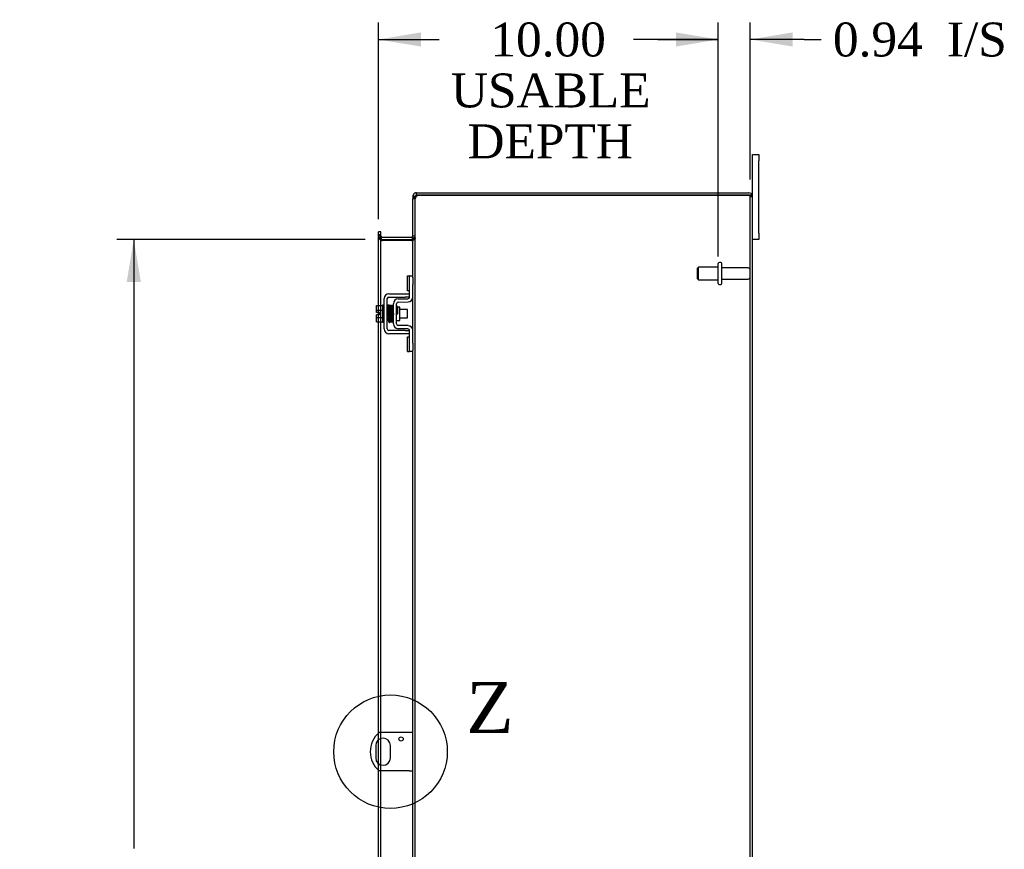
# Model space of a CAD drawing. Header units: inches. Extents: x 18 to 235, y 12 to 157.
# Tile 6 of 9: x 131 to 160, y 82 to 106. Entities that reach past the tile are written whole.
import ezdxf
from ezdxf.enums import TextEntityAlignment as Align
from ezdxf.lldxf.tags import DXFTag

# ---------------------------------------------------------------- set-up
doc = ezdxf.new("R2010")
doc.units = ezdxf.units.IN
doc.header["$MEASUREMENT"] = 0
doc.layers.get('0').update_dxf_attribs({"linetype": 'CONTINUOUS'})
for name, color, linetype in [('COM40153-1', 7, 'CONTINUOUS'), ('COM42667', 7, 'CONTINUOUS'), ('COM42780', 7, 'CONTINUOUS'), ('COM48493', 7, 'CONTINUOUS'), ('DEFAULT', 7, 'CONTINUOUS'), ('FET07710', 7, 'CONTINUOUS'), ('SCC19011', 7, 'CONTINUOUS'), ('SPR20265', 7, 'CONTINUOUS'), ('STD26094', 7, 'CONTINUOUS'), ('WAF25035', 7, 'CONTINUOUS')]:
    doc.layers.add(name, color=color, linetype=linetype)
doc.styles.add('SEACAD_TIMES_NEW_ROMAN', font='times.ttf')
tags = doc.linetypes.add('CENTER2', pattern=[1.125, 0.75, -0.125, 0.125, -0.125]).pattern_tags.tags
tags[10:11] = [DXFTag(74, 4), DXFTag(75, 0), DXFTag(340, '0'), DXFTag(46, 0.0), DXFTag(50, 0.0), DXFTag(44, 0.0), DXFTag(45, 0.0)]
tags[8:9] = [DXFTag(74, 4), DXFTag(75, 0), DXFTag(340, '0'), DXFTag(46, 0.0), DXFTag(50, 0.0), DXFTag(44, 0.0), DXFTag(45, 0.0)]
tags[6:7] = [DXFTag(74, 4), DXFTag(75, 0), DXFTag(340, '0'), DXFTag(46, 0.0), DXFTag(50, 0.0), DXFTag(44, 0.0), DXFTag(45, 0.0)]
tags[4:5] = [DXFTag(74, 4), DXFTag(75, 0), DXFTag(340, '0'), DXFTag(46, 0.0), DXFTag(50, 0.0), DXFTag(44, 0.0), DXFTag(45, 0.0)]

# ---------------------------------------------------------------- blocks, each defined once
blk = doc.blocks.new('GDIMGGROUP13')
at = {"layer": 'DEFAULT', "linetype": 'Continuous'}
for points in [[(142.661, 105.673), (141.411, 105.464), (142.661, 105.256)], [(150.165, 105.673), (150.165, 105.256), (151.415, 105.464)]]:
    blk.add_hatch(color=136, dxfattribs=at).paths.add_polyline_path(points)
at = {"layer": 'DEFAULT', "color": 136, "linetype": 'Continuous'}
for p, q in [((141.411, 100.169), (141.411, 105.964)), ((151.415, 99.073), (151.415, 105.964)), ((141.411, 105.464), (143.196, 105.464)), ((149.63, 105.464), (151.415, 105.464))]:
    blk.add_line(p, q, dxfattribs=at)
at = {"layer": 'DEFAULT', "color": 136, "linetype": 'Continuous', "style": 'SEACAD_TIMES_NEW_ROMAN'}
for s, p in [('10.00', (144.707, 105.964)), ('USABLE', (143.546, 104.464)), ('DEPTH', (144.032, 102.964))]:
    blk.add_text(s, height=1, dxfattribs=at).set_placement(p, align=Align.TOP_LEFT)
blk = doc.blocks.new('GDIMGGROUP20')
at = {"layer": 'DEFAULT', "linetype": 'Continuous'}
for points in [[(134.003, 98.323), (134.42, 98.323), (134.212, 99.573)], [(134.003, 61.573), (134.212, 60.323), (134.42, 61.573)]]:
    blk.add_hatch(color=136, dxfattribs=at).paths.add_polyline_path(points)
at = {"layer": 'DEFAULT', "color": 136, "linetype": 'Continuous'}
for p, q in [((141.019, 99.573), (133.712, 99.573)), ((134.212, 99.573), (134.212, 81.64)), ((134.212, 78.79), (134.212, 60.323)), ((141.019, 60.323), (133.712, 60.323))]:
    blk.add_line(p, q, dxfattribs=at)
at = {"layer": 'DEFAULT', "color": 136, "linetype": 'Continuous', "style": 'SEACAD_TIMES_NEW_ROMAN'}
for s, p in [('39.25', (132.506, 81.29)), ('OPENING ', (130.776, 79.79))]:
    blk.add_text(s, height=1, dxfattribs=at).set_placement(p, align=Align.TOP_LEFT)
blk = doc.blocks.new('GDIMGGROUP26')
at = {"layer": 'DEFAULT', "linetype": 'Continuous'}
for points in [[(150.165, 105.673), (150.165, 105.256), (151.415, 105.464)], [(153.602, 105.673), (152.352, 105.464), (153.602, 105.256)]]:
    blk.add_hatch(color=136, dxfattribs=at).paths.add_polyline_path(points)
at = {"layer": 'DEFAULT', "color": 136, "linetype": 'Continuous'}
for p, q in [((151.415, 99.073), (151.415, 105.964)), ((152.352, 101.34), (152.352, 105.964)), ((151.415, 105.464), (148.915, 105.464)), ((153.938, 105.464), (152.352, 105.464)), ((153.938, 105.464), (154.438, 105.464))]:
    blk.add_line(p, q, dxfattribs=at)
at = {"layer": 'DEFAULT', "color": 136, "linetype": 'Continuous', "style": 'SEACAD_TIMES_NEW_ROMAN'}
for s, p in [('0.94', (154.788, 105.964)), ('I/S', (158.142, 105.964))]:
    blk.add_text(s, height=1, dxfattribs=at).set_placement(p, align=Align.TOP_LEFT)
blk = doc.blocks.new('SE1')
at = {"color": 136, "linetype": 'Continuous', "style": 'SEACAD_TIMES_NEW_ROMAN'}
blk.add_text('Z', height=1.5, dxfattribs=at).set_placement((144.003, 86.543), align=Align.TOP_LEFT)
blk = doc.blocks.new('SE')
at = {"layer": 'DEFAULT', "color": 7, "linetype": 'CENTER2'}
blk.add_circle((141.768, 84.488), 1.671, dxfattribs=at)
at = {"layer": 'DEFAULT'}
blk.add_blockref('SE1', (0, 0), dxfattribs=at)

msp = doc.modelspace()

# ---------------------------------------------------------------- linework, layer by layer
at = {"layer": 'COM40153-1', "color": 7}
for p, q in [((142.316, 85.051), (141.428, 85.051)), ((142.424, 85.051), (142.316, 85.051)), ((141.331, 84.67), (141.331, 84.307)), ((141.768, 84.307), (141.768, 84.67)), ((142.316, 83.926), (141.428, 83.926)), ((142.316, 83.926), (142.424, 83.926))]:
    msp.add_line(p, q, dxfattribs=at)
msp.add_circle((142.08, 84.864), 0.0625, dxfattribs=at)
for centre, radius, start, end in [((141.924, 84.488), 0.75, 131.4096, 228.5904), ((141.549, 84.67), 0.218, 0, 180), ((141.549, 84.307), 0.218, 180, 0)]:
    msp.add_arc(centre, radius, start, end, dxfattribs=at)
at = {"layer": 'COM42667', "color": 7}
for p, q in [((141.722, 97.975), (142.204, 97.975)), ((142.204, 97.975), (142.329, 97.975)), ((141.579, 96.941), (141.579, 97.832)), ((141.674, 96.941), (141.674, 97.832)), ((141.722, 97.88), (142.204, 97.88)), ((142.329, 97.88), (142.204, 97.88)), ((142.204, 96.893), (141.722, 96.893)), ((142.204, 96.798), (141.722, 96.798)), ((142.204, 96.893), (142.329, 96.893)), ((142.329, 96.798), (142.204, 96.798))]:
    msp.add_line(p, q, dxfattribs=at)
for centre, radius, start, end in [((141.722, 97.832), 0.143, 90, 180), ((141.722, 97.832), 0.048, 90, 180), ((141.722, 96.941), 0.143, 180, 270), ((141.722, 96.941), 0.048, 180, 270)]:
    msp.add_arc(centre, radius, start, end, dxfattribs=at)
at = {"layer": 'COM42780', "color": 7}
for p, q in [((142.265, 98.065), (142.265, 98.502)), ((142.265, 98.502), (142.315, 98.502)), ((142.329, 98.502), (142.315, 98.502)), ((142.329, 98.252), (142.329, 98.502)), ((142.329, 98.502), (142.424, 98.502)), ((142.329, 97.879), (142.329, 98.252)), ((142.424, 98.455), (142.424, 98.252)), ((142.424, 97.879), (142.424, 98.252)), ((142.315, 98.065), (142.265, 98.065)), ((142.315, 98.065), (142.329, 98.065)), ((141.852, 97.089), (141.852, 97.683)), ((141.947, 97.089), (141.947, 97.683)), ((141.993, 97.826), (142.282, 97.831)), ((141.994, 97.731), (142.284, 97.736)), ((142.042, 97.581), (141.976, 97.581)), ((142.042, 97.191), (142.042, 97.581)), ((141.947, 97.191), (142.042, 97.191)), ((142.282, 96.941), (141.993, 96.947)), ((142.284, 97.036), (141.994, 97.042)), ((142.329, 96.521), (142.329, 96.893)), ((142.424, 96.521), (142.424, 96.893)), ((142.265, 96.271), (142.265, 96.708)), ((142.265, 96.708), (142.315, 96.708)), ((142.329, 96.708), (142.315, 96.708)), ((142.329, 96.271), (142.329, 96.521)), ((142.424, 96.521), (142.424, 96.318)), ((142.265, 96.271), (142.315, 96.271)), ((142.315, 96.271), (142.329, 96.271)), ((142.424, 96.271), (142.329, 96.271))]:
    msp.add_line(p, q, dxfattribs=at)
for centre, radius, start, end in [((141.995, 97.683), 0.143, 91, 180), ((141.995, 97.683), 0.048, 91, 180), ((142.281, 97.879), 0.048, 271, 0), ((142.281, 97.879), 0.143, 271, 0), ((141.995, 97.089), 0.143, 180, 269), ((141.995, 97.089), 0.048, 180, 269), ((142.281, 96.893), 0.048, 0, 89), ((142.281, 96.893), 0.143, 0, 89)]:
    msp.add_arc(centre, radius, start, end, dxfattribs=at)
at = {"layer": 'COM48493', "color": 7}
for p, q in [((142.496, 100.84), (142.424, 100.84)), ((142.424, 100.84), (142.424, 100.771)), ((142.496, 100.84), (142.502, 100.86)), ((142.496, 100.84), (142.496, 100.771)), ((142.532, 100.876), (142.532, 100.948)), ((142.532, 100.948), (142.65, 100.948)), ((142.65, 100.876), (142.532, 100.876)), ((142.65, 100.948), (152.316, 100.948)), ((142.65, 100.876), (152.316, 100.876)), ((152.316, 100.876), (142.65, 100.876)), ((152.418, 100.876), (152.316, 100.876)), ((152.316, 100.876), (152.418, 100.876)), ((152.352, 59.056), (152.352, 100.84)), ((152.352, 100.84), (152.424, 100.84)), ((152.424, 59.056), (152.424, 100.84)), ((142.424, 98.455), (142.424, 100.771)), ((142.496, 100.771), (142.424, 100.771)), ((142.496, 100.771), (142.502, 100.804)), ((142.502, 100.804), (142.496, 100.771)), ((142.496, 59.126), (142.496, 100.771)), ((141.483, 99.803), (141.411, 99.803)), ((141.411, 99.733), (141.411, 99.803)), ((141.411, 99.709), (141.411, 99.733)), ((141.411, 99.669), (141.411, 99.709)), ((141.483, 99.709), (141.411, 99.709)), ((141.483, 99.681), (141.411, 99.681)), ((141.483, 99.733), (141.483, 99.803)), ((141.483, 99.709), (141.483, 99.733)), ((141.483, 99.669), (141.483, 99.709)), ((142.424, 99.681), (142.496, 99.681)), ((141.411, 97.627), (141.411, 99.669)), ((141.483, 99.633), (141.411, 99.633)), ((141.483, 97.627), (141.483, 99.669)), ((141.489, 99.597), (141.483, 99.58)), ((141.507, 99.549), (141.483, 99.549)), ((141.507, 99.648), (141.489, 99.597)), ((141.507, 99.549), (141.519, 99.549)), ((141.519, 99.645), (142.388, 99.645)), ((141.519, 99.573), (142.388, 99.573)), ((142.388, 99.549), (141.519, 99.549)), ((142.388, 99.549), (142.398, 99.549)), ((142.398, 99.647), (142.416, 99.584)), ((142.398, 99.549), (142.418, 99.549)), ((142.416, 99.584), (142.418, 99.578)), ((142.424, 99.623), (142.496, 99.623)), ((142.424, 96.893), (142.424, 97.879)), ((141.411, 97.42), (141.411, 97.627)), ((141.411, 97.352), (141.411, 97.42)), ((141.483, 97.145), (141.483, 97.627)), ((141.411, 97.145), (141.411, 97.352)), ((141.411, 85.036), (141.411, 97.145)), ((141.483, 85.051), (141.483, 97.145)), ((142.424, 81.017), (142.424, 96.318)), ((141.411, 84.839), (141.411, 85.036)), ((141.483, 84.878), (141.483, 85.051)), ((141.411, 84.138), (141.411, 84.839)), ((141.483, 84.099), (141.483, 84.878)), ((141.411, 83.941), (141.411, 84.138)), ((141.483, 83.926), (141.483, 84.099)), ((141.411, 80.189), (141.411, 83.941)), ((141.483, 80.189), (141.483, 83.926))]:
    msp.add_line(p, q, dxfattribs=at)
for centre, radius, start, end in [((142.533, 100.84), 0.109, 147.4482, 179.9087), ((142.532, 100.84), 0.108, 90, 147.3569), ((142.578, 100.632), 0.219, 101.9896, 128.4732), ((142.532, 100.84), 0.036, 90, 147.3569), ((142.593, 100.772), 0.0967, 128.9792, 160.4725), ((142.65, 100.626), 0.25, 90, 118.1546), ((152.316, 100.84), 0.108, 19.4712, 90), ((152.316, 100.84), 0.036, 0, 90), ((152.316, 100.84), 0.108, 0, 19.4712), ((142.472, 100.767), 0.0479, 129.7973, 175.1422), ((142.472, 100.767), 0.0479, 129.7973, 175.1422), ((141.519, 99.681), 0.108, 180, 250.218), ((141.519, 99.681), 0.036, 180.0001, 250.2179), ((142.388, 99.681), 0.036, 286.2205, 359.9999), ((142.388, 99.681), 0.108, 286.2204, 0), ((141.672, 99.641), 0.189, 182.2399, 209.1867), ((141.519, 99.681), 0.108, 250.2179, 256.9826), ((141.519, 99.681), 0.108, 256.9826, 270), ((141.519, 99.681), 0.036, 250.2179, 270), ((142.388, 99.681), 0.036, 270, 286.2204), ((142.388, 99.681), 0.108, 270, 286.2204), ((142.282, 99.631), 0.142, 324.6894, 356.6558)]:
    msp.add_arc(centre, radius, start, end, dxfattribs=at)
for major_axis, end_param in [((-0.036, 0), 4.712389), ((-0.108, 0), 3.48143)]:
    msp.add_ellipse((152.316, 100.84), major_axis=major_axis, ratio=0.997813, start_param=3.141593, end_param=end_param, dxfattribs=at)
for points in [[(141.411, 99.633), (141.411, 99.626), (141.413, 99.619), (141.419, 99.605), (141.424, 99.598), (141.437, 99.584), (141.445, 99.577), (141.462, 99.563), (141.472, 99.556), (141.483, 99.549)], [(142.496, 99.623), (142.496, 99.616), (142.494, 99.61), (142.487, 99.598), (142.481, 99.592), (142.467, 99.579), (142.459, 99.573), (142.44, 99.561), (142.429, 99.555), (142.418, 99.549)], [(142.418, 99.549), (142.429, 99.555), (142.44, 99.561), (142.459, 99.573), (142.467, 99.579), (142.481, 99.592), (142.487, 99.598), (142.494, 99.61), (142.496, 99.616), (142.496, 99.623)]]:
    msp.add_open_spline(points, degree=3, knots=[0, 0, 0, 0, 0.25, 0.25, 0.5, 0.5, 0.75, 0.75, 1, 1, 1, 1], dxfattribs=at)
at = {"layer": 'FET07710', "color": 7}
for p, q in [((152.424, 101.886), (152.424, 102.073)), ((152.424, 102.073), (152.611, 102.073)), ((152.611, 102.073), (152.611, 101.886)), ((152.424, 100.84), (152.424, 101.886)), ((152.611, 99.761), (152.611, 101.886)), ((152.611, 99.761), (152.611, 99.573)), ((152.611, 99.573), (152.424, 99.573))]:
    msp.add_line(p, q, dxfattribs=at)
at = {"layer": 'SCC19011', "color": 7}
for p, q in [((141.353, 97.627), (141.534, 97.627)), ((141.353, 97.495), (141.353, 97.627)), ((141.353, 97.495), (141.534, 97.495)), ((141.353, 97.42), (141.353, 97.495)), ((141.448, 97.42), (141.353, 97.42)), ((141.448, 97.352), (141.448, 97.42)), ((141.697, 97.508), (141.674, 97.508)), ((141.747, 97.508), (141.732, 97.508)), ((141.796, 97.508), (141.782, 97.508)), ((141.846, 97.508), (141.831, 97.508)), ((142.266, 97.508), (142.042, 97.508)), ((142.266, 97.264), (142.266, 97.508)), ((141.353, 97.278), (141.353, 97.352)), ((141.448, 97.352), (141.353, 97.352)), ((141.353, 97.278), (141.534, 97.278)), ((141.353, 97.145), (141.353, 97.278)), ((141.353, 97.145), (141.534, 97.145)), ((141.674, 97.264), (141.705, 97.264)), ((141.74, 97.264), (141.756, 97.264)), ((141.791, 97.264), (141.806, 97.264)), ((141.841, 97.264), (141.852, 97.264)), ((142.042, 97.264), (142.266, 97.264))]:
    msp.add_line(p, q, dxfattribs=at)
at = {"layer": 'SPR20265', "color": 7}
msp.add_line((141.951, 97.386), (141.986, 97.386), dxfattribs=at)
for centre, radius, start, end in [((146.655, 97.208), 4.985, 175.1825, 176.5376), ((141.806, 97.611), 0.0181, 0.2962, 180.6354), ((146.624, 97.209), 4.919, 179.5796, 179.9446)]:
    msp.add_arc(centre, radius, start, end, dxfattribs=at)
msp.add_ellipse((141.687, 97.214), major_axis=(-0.0175, 0), ratio=0.707107, start_param=0.666946, end_param=5.616239, dxfattribs=at)
for points, knots in [([(141.723, 97.627), (141.723, 97.628), (141.723, 97.63), (141.723, 97.632), (141.721, 97.635), (141.72, 97.638), (141.718, 97.64), (141.715, 97.642), (141.712, 97.644), (141.707, 97.645), (141.701, 97.644), (141.694, 97.64), (141.688, 97.632), (141.687, 97.626), (141.687, 97.622)], [0, 0, 0, 0, 0.03948, 0.078027, 0.11705, 0.157795, 0.20119, 0.247813, 0.297965, 0.351797, 0.472995, 0.624898, 0.803476, 1, 1, 1, 1]), ([(141.689, 97.623), (141.689, 97.624), (141.69, 97.622), (141.692, 97.603), (141.694, 97.569), (141.696, 97.528), (141.698, 97.486), (141.699, 97.448), (141.7, 97.415), (141.701, 97.388), (141.702, 97.362), (141.703, 97.332), (141.704, 97.297), (141.706, 97.257), (141.707, 97.217), (141.709, 97.18), (141.711, 97.153), (141.713, 97.149), (141.714, 97.148)], [0.0402294, 0.0402294, 0.0402294, 0.0402294, 0.0962651, 0.1836152, 0.2619538, 0.3312786, 0.3915016, 0.442594, 0.4845239, 0.5172899, 0.5463931, 0.5841023, 0.6308517, 0.6866387, 0.7514677, 0.8253147, 0.9081399, 0.9951321, 0.9951321, 0.9951321, 0.9951321]), ([(141.748, 97.152), (141.748, 97.153), (141.746, 97.156), (141.744, 97.182), (141.742, 97.218), (141.741, 97.258), (141.739, 97.297), (141.738, 97.332), (141.737, 97.362), (141.736, 97.388), (141.735, 97.415), (141.734, 97.448), (141.733, 97.487), (141.731, 97.529), (141.729, 97.571), (141.727, 97.607), (141.725, 97.628), (141.724, 97.63), (141.723, 97.629)], [0.007956, 0.007956, 0.007956, 0.007956, 0.0902869, 0.171964, 0.2449933, 0.3092617, 0.364675, 0.4111808, 0.4487353, 0.4777397, 0.5104186, 0.5522907, 0.6034131, 0.6638342, 0.7336337, 0.8128446, 0.9016052, 0.9648764, 0.9648764, 0.9648764, 0.9648764]), ([(141.738, 97.622), (141.737, 97.62), (141.736, 97.607), (141.733, 97.574), (141.732, 97.544), (141.731, 97.528), (141.731, 97.526)], [0.0981827, 0.0981827, 0.0981827, 0.0981827, 0.1867929, 0.2658332, 0.3354212, 0.34433, 0.34433, 0.34433, 0.34433]), ([(141.776, 97.611), (141.775, 97.617), (141.774, 97.624), (141.767, 97.633), (141.762, 97.636), (141.757, 97.636), (141.753, 97.636), (141.75, 97.635), (141.746, 97.633), (141.743, 97.63), (141.741, 97.627), (141.739, 97.623), (141.739, 97.62), (141.739, 97.619)], [0, 0, 0, 0, 0.337377, 0.476585, 0.593946, 0.643993, 0.690857, 0.738213, 0.787078, 0.837877, 0.890521, 0.944659, 1, 1, 1, 1]), ([(141.74, 97.614), (141.741, 97.607), (141.743, 97.593), (141.745, 97.544), (141.748, 97.479), (141.751, 97.401), (141.753, 97.319), (141.756, 97.244), (141.759, 97.185), (141.761, 97.168), (141.762, 97.16)], [0, 0, 0, 0, 0.114486, 0.231947, 0.352472, 0.475982, 0.602512, 0.732024, 0.864532, 1, 1, 1, 1]), ([(141.797, 97.162), (141.796, 97.169), (141.795, 97.181), (141.792, 97.228), (141.789, 97.292), (141.787, 97.369), (141.784, 97.451), (141.781, 97.527), (141.778, 97.589), (141.776, 97.607), (141.775, 97.616)], [0, 0, 0, 0, 0.112935, 0.229308, 0.349042, 0.472285, 0.598918, 0.729117, 0.862747, 1, 1, 1, 1]), ([(141.789, 97.614), (141.788, 97.611), (141.786, 97.607), (141.784, 97.578), (141.782, 97.548), (141.781, 97.527), (141.781, 97.522)], [0, 0, 0, 0, 0.0920689, 0.1750905, 0.2491163, 0.2787764, 0.2787764, 0.2787764, 0.2787764]), ([(141.789, 97.61), (141.789, 97.608), (141.791, 97.605), (141.793, 97.578), (141.795, 97.544), (141.797, 97.497), (141.799, 97.442), (141.801, 97.382), (141.803, 97.32), (141.806, 97.262), (141.808, 97.214), (141.81, 97.182), (141.812, 97.163), (141.814, 97.162), (141.814, 97.162)], [0.0030153, 0.0030153, 0.0030153, 0.0030153, 0.0911168, 0.1734244, 0.2469059, 0.3115047, 0.4137106, 0.4808253, 0.5545336, 0.6652124, 0.7347799, 0.8137322, 0.9021481, 0.9589659, 0.9589659, 0.9589659, 0.9589659]), ([(141.848, 97.17), (141.848, 97.169), (141.847, 97.17), (141.845, 97.186), (141.843, 97.217), (141.841, 97.263), (141.838, 97.32), (141.836, 97.382), (141.834, 97.442), (141.832, 97.497), (141.83, 97.545), (141.828, 97.58), (141.826, 97.608), (141.824, 97.612), (141.823, 97.614)], [0.04806, 0.04806, 0.04806, 0.04806, 0.0950174, 0.1815834, 0.2594443, 0.3284541, 0.4389593, 0.5129458, 0.5804713, 0.6835524, 0.7488804, 0.8233727, 0.9070568, 1, 1, 1, 1]), ([(141.852, 97.621), (141.85, 97.62), (141.847, 97.619), (141.837, 97.611), (141.837, 97.6), (141.834, 97.571), (141.832, 97.541), (141.831, 97.521), (141.831, 97.517)], [0.5123447, 0.5123447, 0.5123447, 0.5123447, 0.5177994, 0.525151, 0.5633792, 0.6073205, 0.6548363, 0.6646728, 0.6646728, 0.6646728, 0.6646728]), ([(141.842, 97.59), (141.842, 97.59), (141.842, 97.589), (141.843, 97.578), (141.844, 97.554), (141.847, 97.504), (141.849, 97.445), (141.851, 97.393), (141.852, 97.368), (141.852, 97.359)], [0.5349665, 0.5349665, 0.5349665, 0.5349665, 0.5439036, 0.5644155, 0.6082886, 0.6560238, 0.7153998, 0.7518561, 0.772357, 0.772357, 0.772357, 0.772357]), ([(141.974, 97.588), (141.974, 97.59), (141.973, 97.592), (141.972, 97.596), (141.969, 97.6), (141.966, 97.603), (141.963, 97.605), (141.958, 97.606), (141.953, 97.606), (141.949, 97.604), (141.947, 97.603)], [0, 0, 0, 0, 0.0589773, 0.1211115, 0.1849679, 0.2490189, 0.31194, 0.3728411, 0.4898099, 0.5959107, 0.5959107, 0.5959107, 0.5959107]), ([(141.947, 97.483), (141.947, 97.478), (141.948, 97.46), (141.949, 97.427), (141.95, 97.402), (141.951, 97.386)], [0.6947227, 0.6947227, 0.6947227, 0.6947227, 0.7496304, 0.874808, 1, 1, 1, 1]), ([(141.986, 97.386), (141.985, 97.402), (141.984, 97.427), (141.983, 97.468), (141.981, 97.505), (141.979, 97.537), (141.978, 97.562), (141.976, 97.58), (141.975, 97.59), (141.974, 97.591), (141.973, 97.591)], [0, 0, 0, 0, 0.1236932, 0.2477957, 0.3722334, 0.4970307, 0.6222178, 0.7477992, 0.8737106, 0.9604174, 0.9604174, 0.9604174, 0.9604174]), ([(141.713, 97.15), (141.713, 97.148), (141.713, 97.146), (141.715, 97.142), (141.717, 97.138), (141.721, 97.134), (141.727, 97.132), (141.734, 97.132), (141.741, 97.135), (141.746, 97.139), (141.749, 97.145), (141.749, 97.149), (141.749, 97.151)], [0, 0, 0, 0, 0.065589, 0.134096, 0.204, 0.273642, 0.405923, 0.527776, 0.652215, 0.775569, 0.89228, 1, 1, 1, 1]), ([(141.749, 97.148), (141.75, 97.151), (141.751, 97.156), (141.753, 97.188), (141.755, 97.22), (141.756, 97.242), (141.756, 97.249)], [0, 0, 0, 0, 0.0928591, 0.1764944, 0.2509703, 0.283562, 0.283562, 0.283562, 0.283562]), ([(141.762, 97.164), (141.762, 97.159), (141.763, 97.152), (141.77, 97.144), (141.776, 97.141), (141.78, 97.14), (141.784, 97.141), (141.787, 97.142), (141.791, 97.143), (141.794, 97.146), (141.796, 97.15), (141.798, 97.154), (141.798, 97.156), (141.798, 97.158)], [0, 0, 0, 0, 0.324319, 0.462115, 0.581304, 0.633213, 0.682431, 0.732423, 0.783847, 0.836789, 0.89085, 0.94542, 1, 1, 1, 1]), ([(141.799, 97.156), (141.8, 97.159), (141.802, 97.172), (141.804, 97.205), (141.805, 97.235), (141.806, 97.252), (141.806, 97.254)], [0.0989373, 0.0989373, 0.0989373, 0.0989373, 0.1880575, 0.2674974, 0.3374282, 0.3488368, 0.3488368, 0.3488368, 0.3488368]), ([(141.814, 97.165), (141.814, 97.165), (141.814, 97.163), (141.815, 97.16), (141.816, 97.157), (141.817, 97.155), (141.819, 97.152), (141.822, 97.15), (141.825, 97.149), (141.83, 97.148), (141.836, 97.149), (141.843, 97.153), (141.849, 97.161), (141.85, 97.167), (141.85, 97.171)], [0, 0, 0, 0, 0.039675, 0.078069, 0.116606, 0.156607, 0.199119, 0.244855, 0.294249, 0.347558, 0.468612, 0.621309, 0.801496, 1, 1, 1, 1])]:
    msp.add_open_spline(points, degree=3, knots=knots, dxfattribs=at)
for points in [[(141.85, 97.167), (141.851, 97.173), (141.851, 97.178), (141.852, 97.186)], [(141.949, 97.178), (141.95, 97.182), (141.951, 97.186), (141.951, 97.19)]]:
    msp.add_open_spline(points, degree=3, dxfattribs=at)
at = {"layer": 'STD26094', "color": 7}
for p, q in [((151.415, 98.278), (151.415, 98.868)), ((151.485, 98.898), (151.445, 98.898)), ((151.515, 98.278), (151.515, 98.868)), ((150.828, 98.761), (150.79, 98.723)), ((150.79, 98.723), (150.79, 98.423)), ((150.828, 98.386), (150.828, 98.761)), ((151.415, 98.761), (150.828, 98.761)), ((152.292, 98.738), (151.515, 98.738)), ((150.79, 98.423), (150.828, 98.386)), ((150.828, 98.386), (151.415, 98.386)), ((151.445, 98.248), (151.485, 98.248)), ((151.515, 98.408), (152.292, 98.408))]:
    msp.add_line(p, q, dxfattribs=at)
for centre, radius, start, end in [((151.445, 98.868), 0.03, 90, 180), ((151.485, 98.868), 0.03, 0, 90), ((152.292, 98.678), 0.06, 0, 90), ((151.445, 98.278), 0.03, 180, 270), ((151.485, 98.278), 0.03, 270, 0), ((152.292, 98.468), 0.06, 270, 0)]:
    msp.add_arc(centre, radius, start, end, dxfattribs=at)
at = {"layer": 'WAF25035', "color": 7}
for p, q in [((141.534, 97.636), (141.534, 97.136)), ((141.579, 97.636), (141.534, 97.636)), ((141.534, 97.136), (141.579, 97.136))]:
    msp.add_line(p, q, dxfattribs=at)

# ---------------------------------------------------------------- block references
at = {"layer": 'DEFAULT', "color": 7}
for name in ['GDIMGGROUP13', 'GDIMGGROUP26', 'GDIMGGROUP20', 'SE']:
    msp.add_blockref(name, (0, 0), dxfattribs=at)

doc.saveas('drawing.dxf')
